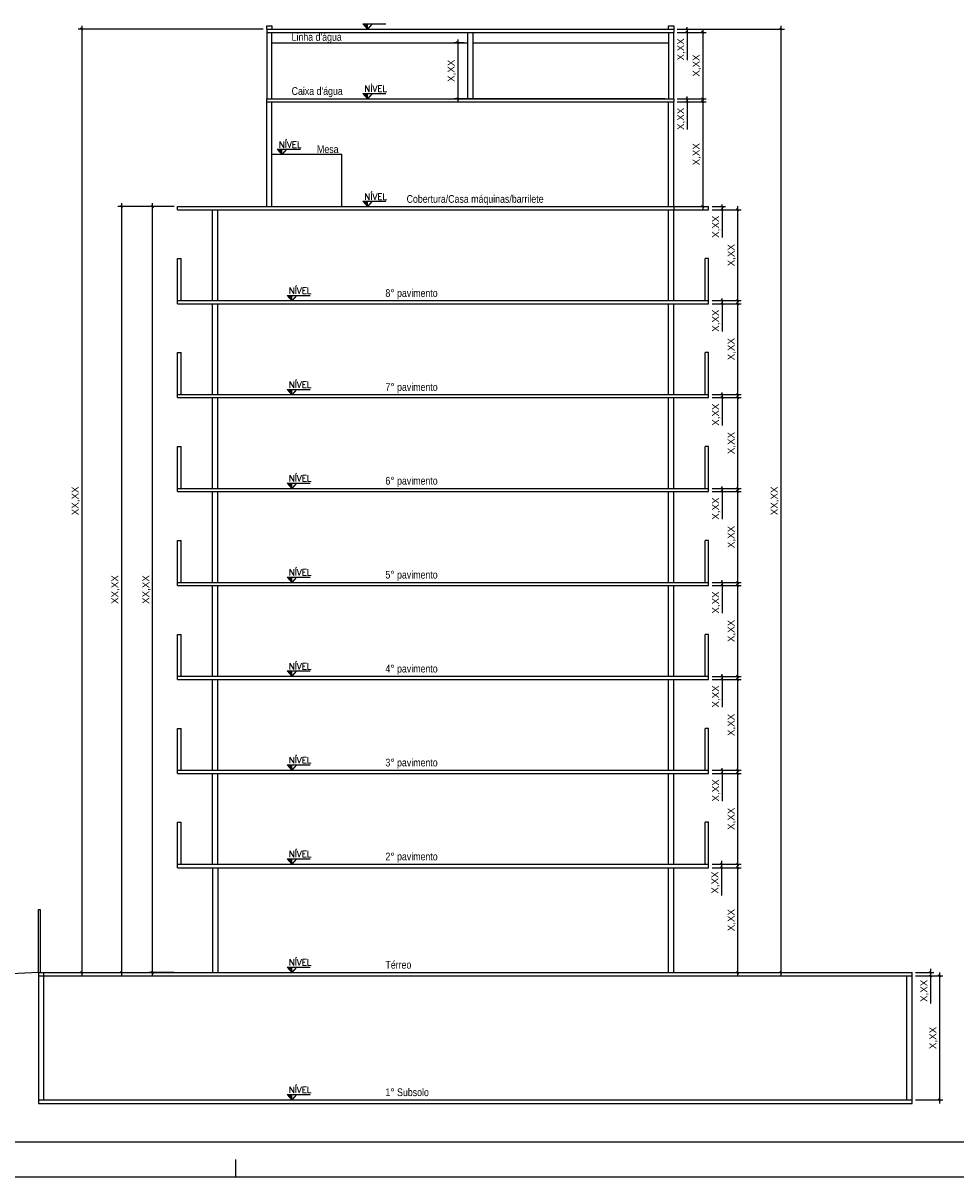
# Model space of a CAD drawing. Header units: millimetres. Extents: x -111 to 66, y -121 to 191.
# Tile 30 of 43: x 5 to 31, y 3 to 36. Entities that reach past the tile are written whole.
import ezdxf

# ---------------------------------------------------------------- set-up
doc = ezdxf.new("R2010")
doc.units = ezdxf.units.MM
for name, color, linetype in [('2', 2, 'Continuous'), ('_CONSTR_PRINC', 5, 'Continuous'), ('_COTAS_EXT', 1, 'Continuous'), ('Texto', 1, 'Continuous')]:
    doc.layers.add(name, color=color, linetype=linetype)
doc.styles.add('Arial', font='arial.ttf')
doc.styles.get("Standard").update_dxf_attribs({"font": 'txt.shx'})
doc.styles.add('Technic', font='techl___.ttf')
doc.dimstyles.new('_LINHA CHAMADA', dxfattribs={"dimtxt": 0.2, "dimasz": 0.06, "dimexe": 0.1, "dimexo": 0.1, "dimgap": 0.05, "dimtad": 1, "dimzin": 1, "dimtxsty": 'Arial', "dimblk": 'OBLIQUE', "dimcen": 2.5, "dimdle": 0.1, "dimclrd": 256, "dimclre": 256, "dimclrt": 2, "dimadec": 0, "dimazin": 0, "dimtfac": 1, "dimtmove": 0, "dimatfit": 3, "dimfxl": 1, "dimarcsym": 0})

# ---------------------------------------------------------------- blocks, each defined once
blk = doc.blocks.new('nivel')
for p, q in [((-0.133, 0.153), (0.526, 0.153)), ((-0.133, 0.153), (0, 0)), ((-0.131, 0.152), (-0.129, 0.153)), ((-0.123, 0.143), (-0.112, 0.153)), ((-0.115, 0.133), (-0.095, 0.153)), ((-0.107, 0.124), (-0.078, 0.153)), ((-0.1, 0.115), (-0.061, 0.153)), ((-0.092, 0.106), (-0.044, 0.153)), ((-0.084, 0.097), (-0.027, 0.153)), ((-0.076, 0.088), (-0.01, 0.153)), ((-0.068, 0.079), (0, 0.147)), ((-0.06, 0.07), (0, 0.13)), ((-0.052, 0.061), (0, 0.113)), ((-0.044, 0.051), (0, 0.096)), ((-0.037, 0.042), (0, 0.079)), ((-0.029, 0.033), (0, 0.062)), ((-0.021, 0.024), (0, 0.045)), ((-0.013, 0.015), (0, 0.028)), ((-0.005, 0.006), (0, 0.011)), ((0.133, 0.153), (0, 0)), ((0, 0), (0, 0.153))]:
    blk.add_line(p, q)
blk = doc.blocks.new('_OBLIQUE')
at = {"color": 0, "linetype": 'ByBlock'}
blk.add_line((-0.5, -0.5), (0.5, 0.5), dxfattribs=at)
blk = doc.blocks.new('*D139')
at = {"layer": '_COTAS_EXT', "lineweight": -2}
for p, q in [((30.611, 8.629), (30.611, 8.429)), ((30.184, 8.529), (30.711, 8.529)), ((30.184, 8.429), (30.711, 8.429)), ((30.611, 8.429), (30.611, 7.636))]:
    blk.add_line(p, q, dxfattribs=at)
at = {"layer": 'Defpoints', "color": 0}
for p in [(30.084, 8.529), (30.084, 8.429), (30.611, 8.429)]:
    blk.add_point(p, dxfattribs=at)
at = {"layer": '_COTAS_EXT', "lineweight": -2, "xscale": 0.06, "yscale": 0.06, "zscale": 0.06}
for p, rotation in [((30.611, 8.529), 90), ((30.611, 8.429), 270)]:
    blk.add_blockref('_OBLIQUE', p, dxfattribs=dict(at, rotation=rotation))
at = {"layer": '_COTAS_EXT', "color": 2, "insert": (30.441, 8.003), "char_height": 0.2, "attachment_point": 5, "rotation": 90, "style": 'Arial'}
blk.add_mtext('X,XX', dxfattribs=at)
blk = doc.blocks.new('*D140')
at = {"layer": '_COTAS_EXT', "lineweight": -2}
for p, q in [((30.184, 8.429), (30.965, 8.429)), ((30.865, 8.529), (30.865, 4.779)), ((30.184, 4.879), (30.965, 4.879))]:
    blk.add_line(p, q, dxfattribs=at)
at = {"layer": 'Defpoints', "color": 0}
for p in [(30.084, 8.429), (30.084, 4.879), (30.865, 4.879)]:
    blk.add_point(p, dxfattribs=at)
at = {"layer": '_COTAS_EXT', "lineweight": -2, "xscale": 0.06, "yscale": 0.06, "zscale": 0.06}
for p, rotation in [((30.865, 8.429), 90), ((30.865, 4.879), 270)]:
    blk.add_blockref('_OBLIQUE', p, dxfattribs=dict(at, rotation=rotation))
at = {"layer": '_COTAS_EXT', "color": 2, "insert": (30.695, 6.654), "char_height": 0.2, "attachment_point": 5, "rotation": 90, "style": 'Arial'}
blk.add_mtext('X,XX', dxfattribs=at)
blk = doc.blocks.new('*D141')
at = {"layer": '_COTAS_EXT', "lineweight": -2}
for p, q in [((25.09, 11.629), (25.09, 8.429)), ((24.36, 11.529), (25.19, 11.529)), ((24.36, 8.529), (25.19, 8.529))]:
    blk.add_line(p, q, dxfattribs=at)
at = {"layer": 'Defpoints', "color": 0}
for p in [(24.26, 11.529), (24.26, 8.529), (25.09, 8.529)]:
    blk.add_point(p, dxfattribs=at)
at = {"layer": '_COTAS_EXT', "lineweight": -2, "xscale": 0.06, "yscale": 0.06, "zscale": 0.06}
for p, rotation in [((25.09, 11.529), 90), ((25.09, 8.529), 270)]:
    blk.add_blockref('_OBLIQUE', p, dxfattribs=dict(at, rotation=rotation))
at = {"layer": '_COTAS_EXT', "color": 2, "insert": (24.92, 10.029), "char_height": 0.2, "attachment_point": 5, "rotation": 90, "style": 'Arial'}
blk.add_mtext('X,XX', dxfattribs=at)
blk = doc.blocks.new('*D142')
at = {"layer": '_COTAS_EXT', "lineweight": -2}
for p, q in [((24.36, 11.629), (24.729, 11.629)), ((24.629, 11.729), (24.629, 11.529)), ((24.36, 11.529), (24.729, 11.529)), ((24.629, 11.529), (24.629, 10.736))]:
    blk.add_line(p, q, dxfattribs=at)
at = {"layer": 'Defpoints', "color": 0}
for p in [(24.26, 11.629), (24.26, 11.529), (24.629, 11.529)]:
    blk.add_point(p, dxfattribs=at)
at = {"layer": '_COTAS_EXT', "lineweight": -2, "xscale": 0.06, "yscale": 0.06, "zscale": 0.06}
for p, rotation in [((24.629, 11.629), 90), ((24.629, 11.529), 270)]:
    blk.add_blockref('_OBLIQUE', p, dxfattribs=dict(at, rotation=rotation))
at = {"layer": '_COTAS_EXT', "color": 2, "insert": (24.459, 11.103), "char_height": 0.2, "attachment_point": 5, "rotation": 90, "style": 'Arial'}
blk.add_mtext('X,XX', dxfattribs=at)
blk = doc.blocks.new('*D143')
at = {"layer": '_COTAS_EXT', "lineweight": -2}
for p, q in [((24.36, 14.229), (25.19, 14.229)), ((25.09, 14.329), (25.09, 11.529)), ((24.36, 11.629), (25.19, 11.629))]:
    blk.add_line(p, q, dxfattribs=at)
at = {"layer": 'Defpoints', "color": 0}
for p in [(24.26, 14.229), (24.26, 11.629), (25.09, 11.629)]:
    blk.add_point(p, dxfattribs=at)
at = {"layer": '_COTAS_EXT', "lineweight": -2, "xscale": 0.06, "yscale": 0.06, "zscale": 0.06}
for p, rotation in [((25.09, 14.229), 90), ((25.09, 11.629), 270)]:
    blk.add_blockref('_OBLIQUE', p, dxfattribs=dict(at, rotation=rotation))
at = {"layer": '_COTAS_EXT', "color": 2, "insert": (24.92, 12.929), "char_height": 0.2, "attachment_point": 5, "rotation": 90, "style": 'Arial'}
blk.add_mtext('X,XX', dxfattribs=at)
blk = doc.blocks.new('*D144')
at = {"layer": '_COTAS_EXT', "lineweight": -2}
for p, q in [((24.36, 14.319), (24.747, 14.319)), ((24.36, 14.229), (24.747, 14.229)), ((24.647, 14.319), (24.647, 14.379)), ((24.647, 14.319), (24.647, 14.229)), ((24.647, 14.229), (24.647, 13.436))]:
    blk.add_line(p, q, dxfattribs=at)
at = {"layer": 'Defpoints', "color": 0}
for p in [(24.26, 14.319), (24.26, 14.229), (24.647, 14.229)]:
    blk.add_point(p, dxfattribs=at)
at = {"layer": '_COTAS_EXT', "lineweight": -2, "xscale": 0.06, "yscale": 0.06, "zscale": 0.06}
for p, rotation in [((24.647, 14.319), 270), ((24.647, 14.229), 90)]:
    blk.add_blockref('_OBLIQUE', p, dxfattribs=dict(at, rotation=rotation))
at = {"layer": '_COTAS_EXT', "color": 2, "insert": (24.478, 13.743), "char_height": 0.2, "attachment_point": 5, "rotation": 90, "style": 'Arial'}
blk.add_mtext('X,XX', dxfattribs=at)
blk = doc.blocks.new('*D145')
at = {"layer": '_COTAS_EXT', "lineweight": -2}
for p, q in [((23.36, 33.459), (24.19, 33.459)), ((24.09, 33.559), (24.09, 30.359)), ((23.36, 30.459), (24.19, 30.459))]:
    blk.add_line(p, q, dxfattribs=at)
at = {"layer": 'Defpoints', "color": 0}
for p in [(23.26, 33.459), (23.26, 30.459), (24.09, 30.459)]:
    blk.add_point(p, dxfattribs=at)
at = {"layer": '_COTAS_EXT', "lineweight": -2, "xscale": 0.06, "yscale": 0.06, "zscale": 0.06}
for p, rotation in [((24.09, 33.459), 89.99999999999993), ((24.09, 30.459), 269.9999999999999)]:
    blk.add_blockref('_OBLIQUE', p, dxfattribs=dict(at, rotation=rotation))
at = {"layer": '_COTAS_EXT', "color": 2, "insert": (23.921, 31.959), "char_height": 0.2, "attachment_point": 5, "rotation": 90, "style": 'Arial'}
blk.add_mtext('X,XX', dxfattribs=at)
blk = doc.blocks.new('*D146')
at = {"layer": '_COTAS_EXT', "lineweight": -2}
for p, q in [((23.36, 33.549), (23.747, 33.549)), ((23.36, 33.459), (23.747, 33.459)), ((23.647, 33.549), (23.647, 33.609)), ((23.647, 33.549), (23.647, 33.459)), ((23.647, 33.459), (23.647, 32.666))]:
    blk.add_line(p, q, dxfattribs=at)
at = {"layer": 'Defpoints', "color": 0}
for p in [(23.26, 33.549), (23.26, 33.459), (23.647, 33.459)]:
    blk.add_point(p, dxfattribs=at)
at = {"layer": '_COTAS_EXT', "lineweight": -2, "xscale": 0.06, "yscale": 0.06, "zscale": 0.06}
for p, rotation in [((23.647, 33.549), 270), ((23.647, 33.459), 90)]:
    blk.add_blockref('_OBLIQUE', p, dxfattribs=dict(at, rotation=rotation))
at = {"layer": '_COTAS_EXT', "color": 2, "insert": (23.478, 32.973), "char_height": 0.2, "attachment_point": 5, "rotation": 90, "style": 'Arial'}
blk.add_mtext('X,XX', dxfattribs=at)
blk = doc.blocks.new('*D147')
at = {"layer": '_COTAS_EXT', "lineweight": -2}
for p, q in [((23.36, 35.449), (24.19, 35.449)), ((24.09, 35.549), (24.09, 33.449)), ((23.36, 33.549), (24.19, 33.549))]:
    blk.add_line(p, q, dxfattribs=at)
at = {"layer": 'Defpoints', "color": 0}
for p in [(23.26, 35.449), (23.26, 33.549), (24.09, 33.549)]:
    blk.add_point(p, dxfattribs=at)
at = {"layer": '_COTAS_EXT', "lineweight": -2, "xscale": 0.06, "yscale": 0.06, "zscale": 0.06}
for p, rotation in [((24.09, 35.449), 90), ((24.09, 33.549), 270)]:
    blk.add_blockref('_OBLIQUE', p, dxfattribs=dict(at, rotation=rotation))
at = {"layer": '_COTAS_EXT', "color": 2, "insert": (23.921, 34.499), "char_height": 0.2, "attachment_point": 5, "rotation": 90, "style": 'Arial'}
blk.add_mtext('X,XX', dxfattribs=at)
blk = doc.blocks.new('*D148')
at = {"layer": '_COTAS_EXT', "lineweight": -2}
for p, q in [((23.36, 35.539), (23.747, 35.539)), ((23.36, 35.449), (23.747, 35.449)), ((23.647, 35.539), (23.647, 35.599)), ((23.647, 35.539), (23.647, 35.449)), ((23.647, 35.449), (23.647, 34.656))]:
    blk.add_line(p, q, dxfattribs=at)
at = {"layer": 'Defpoints', "color": 0}
for p in [(23.26, 35.539), (23.26, 35.449), (23.647, 35.449)]:
    blk.add_point(p, dxfattribs=at)
at = {"layer": '_COTAS_EXT', "lineweight": -2, "xscale": 0.06, "yscale": 0.06, "zscale": 0.06}
for p, rotation in [((23.647, 35.539), 270), ((23.647, 35.449), 90)]:
    blk.add_blockref('_OBLIQUE', p, dxfattribs=dict(at, rotation=rotation))
at = {"layer": '_COTAS_EXT', "color": 2, "insert": (23.478, 34.963), "char_height": 0.2, "attachment_point": 5, "rotation": 90, "style": 'Arial'}
blk.add_mtext('X,XX', dxfattribs=at)
blk = doc.blocks.new('*D149')
at = {"layer": '_COTAS_EXT', "lineweight": -2}
for p, q in [((17.26, 35.149), (16.976, 35.149)), ((17.076, 35.249), (17.076, 33.449)), ((23.01, 33.549), (16.976, 33.549))]:
    blk.add_line(p, q, dxfattribs=at)
at = {"layer": 'Defpoints', "color": 0}
for p in [(17.36, 35.149), (17.076, 33.549), (23.11, 33.549)]:
    blk.add_point(p, dxfattribs=at)
at = {"layer": '_COTAS_EXT', "lineweight": -2, "xscale": 0.06, "yscale": 0.06, "zscale": 0.06}
for p, rotation in [((17.076, 35.149), 90), ((17.076, 33.549), 270)]:
    blk.add_blockref('_OBLIQUE', p, dxfattribs=dict(at, rotation=rotation))
at = {"layer": '_COTAS_EXT', "color": 2, "insert": (16.906, 34.349), "char_height": 0.2, "attachment_point": 5, "rotation": 90, "style": 'Arial'}
blk.add_mtext('X,XX', dxfattribs=at)
blk = doc.blocks.new('*D150')
at = {"layer": '_COTAS_EXT', "lineweight": -2}
for p, q in [((23.36, 35.539), (26.428, 35.539)), ((26.328, 35.639), (26.328, 8.429)), ((23.36, 8.529), (26.428, 8.529))]:
    blk.add_line(p, q, dxfattribs=at)
at = {"layer": 'Defpoints', "color": 0}
for p in [(23.26, 35.539), (23.26, 8.529), (26.328, 8.529)]:
    blk.add_point(p, dxfattribs=at)
at = {"layer": '_COTAS_EXT', "lineweight": -2, "xscale": 0.06, "yscale": 0.06, "zscale": 0.06}
for p, rotation in [((26.328, 35.539), 90), ((26.328, 8.529), 270)]:
    blk.add_blockref('_OBLIQUE', p, dxfattribs=dict(at, rotation=rotation))
at = {"layer": '_COTAS_EXT', "color": 2, "insert": (26.158, 22.034), "char_height": 0.2, "attachment_point": 5, "rotation": 90, "style": 'Arial'}
blk.add_mtext('XX,XX', dxfattribs=at)
blk = doc.blocks.new('*D176')
at = {"layer": '_COTAS_EXT', "lineweight": -2}
for p, q in [((11.51, 35.539), (6.213, 35.539)), ((6.313, 35.639), (6.313, 8.429)), ((6.213, 8.529), (6.213, 8.529))]:
    blk.add_line(p, q, dxfattribs=at)
at = {"layer": 'Defpoints', "color": 0}
for p in [(11.61, 35.539), (6.313, 8.529), (6.313, 8.529)]:
    blk.add_point(p, dxfattribs=at)
at = {"layer": '_COTAS_EXT', "lineweight": -2, "xscale": 0.06, "yscale": 0.06, "zscale": 0.06}
for p, rotation in [((6.313, 35.539), 90), ((6.313, 8.529), 270)]:
    blk.add_blockref('_OBLIQUE', p, dxfattribs=dict(at, rotation=rotation))
at = {"layer": '_COTAS_EXT', "color": 2, "insert": (6.143, 22.034), "char_height": 0.2, "attachment_point": 5, "rotation": 90, "style": 'Arial'}
blk.add_mtext('XX,XX', dxfattribs=at)
blk = doc.blocks.new('*D177')
at = {"layer": '_COTAS_EXT', "lineweight": -2}
for p, q in [((8.96, 30.459), (7.35, 30.459)), ((7.45, 30.559), (7.45, 8.429)), ((7.35, 8.529), (7.35, 8.529))]:
    blk.add_line(p, q, dxfattribs=at)
at = {"layer": 'Defpoints', "color": 0}
for p in [(9.06, 30.459), (7.45, 8.529), (7.45, 8.529)]:
    blk.add_point(p, dxfattribs=at)
at = {"layer": '_COTAS_EXT', "lineweight": -2, "xscale": 0.06, "yscale": 0.06, "zscale": 0.06}
for p, rotation in [((7.45, 30.459), 90), ((7.45, 8.529), 270)]:
    blk.add_blockref('_OBLIQUE', p, dxfattribs=dict(at, rotation=rotation))
at = {"layer": '_COTAS_EXT', "color": 2, "insert": (7.281, 19.494), "char_height": 0.2, "attachment_point": 5, "rotation": 90, "style": 'Arial'}
blk.add_mtext('XX,XX', dxfattribs=at)
blk = doc.blocks.new('*D178')
at = {"layer": '_COTAS_EXT', "lineweight": -2}
for p, q in [((8.96, 30.459), (8.235, 30.459)), ((8.335, 30.559), (8.335, 8.429)), ((8.96, 8.529), (8.235, 8.529))]:
    blk.add_line(p, q, dxfattribs=at)
at = {"layer": 'Defpoints', "color": 0}
for p in [(9.06, 30.459), (8.335, 8.529), (9.06, 8.529)]:
    blk.add_point(p, dxfattribs=at)
at = {"layer": '_COTAS_EXT', "lineweight": -2, "xscale": 0.06, "yscale": 0.06, "zscale": 0.06}
for p, rotation in [((8.335, 30.459), 90), ((8.335, 8.529), 270)]:
    blk.add_blockref('_OBLIQUE', p, dxfattribs=dict(at, rotation=rotation))
at = {"layer": '_COTAS_EXT', "color": 2, "insert": (8.165, 19.494), "char_height": 0.2, "attachment_point": 5, "rotation": 90, "style": 'Arial'}
blk.add_mtext('XX,XX', dxfattribs=at)
blk = doc.blocks.new('*D228')
at = {"layer": '_COTAS_EXT', "lineweight": -2}
for p, q in [((24.36, 16.919), (25.19, 16.919)), ((25.09, 17.019), (25.09, 14.219)), ((24.36, 14.319), (25.19, 14.319))]:
    blk.add_line(p, q, dxfattribs=at)
at = {"layer": 'Defpoints', "color": 0}
for p in [(24.26, 16.919), (24.26, 14.319), (25.09, 14.319)]:
    blk.add_point(p, dxfattribs=at)
at = {"layer": '_COTAS_EXT', "lineweight": -2, "xscale": 0.06, "yscale": 0.06, "zscale": 0.06}
for p, rotation in [((25.09, 16.919), 90), ((25.09, 14.319), 270)]:
    blk.add_blockref('_OBLIQUE', p, dxfattribs=dict(at, rotation=rotation))
at = {"layer": '_COTAS_EXT', "color": 2, "insert": (24.92, 15.619), "char_height": 0.2, "attachment_point": 5, "rotation": 90, "style": 'Arial'}
blk.add_mtext('X,XX', dxfattribs=at)
blk = doc.blocks.new('*D229')
at = {"layer": '_COTAS_EXT', "lineweight": -2}
for p, q in [((24.36, 17.009), (24.747, 17.009)), ((24.36, 16.919), (24.747, 16.919)), ((24.647, 17.009), (24.647, 17.069)), ((24.647, 17.009), (24.647, 16.919)), ((24.647, 16.919), (24.647, 16.126))]:
    blk.add_line(p, q, dxfattribs=at)
at = {"layer": 'Defpoints', "color": 0}
for p in [(24.26, 17.009), (24.26, 16.919), (24.647, 16.919)]:
    blk.add_point(p, dxfattribs=at)
at = {"layer": '_COTAS_EXT', "lineweight": -2, "xscale": 0.06, "yscale": 0.06, "zscale": 0.06}
for p, rotation in [((24.647, 17.009), 270), ((24.647, 16.919), 90)]:
    blk.add_blockref('_OBLIQUE', p, dxfattribs=dict(at, rotation=rotation))
at = {"layer": '_COTAS_EXT', "color": 2, "insert": (24.478, 16.433), "char_height": 0.2, "attachment_point": 5, "rotation": 90, "style": 'Arial'}
blk.add_mtext('X,XX', dxfattribs=at)
blk = doc.blocks.new('*D230')
at = {"layer": '_COTAS_EXT', "lineweight": -2}
for p, q in [((24.36, 19.609), (25.19, 19.609)), ((25.09, 19.709), (25.09, 16.909)), ((24.36, 17.009), (25.19, 17.009))]:
    blk.add_line(p, q, dxfattribs=at)
at = {"layer": 'Defpoints', "color": 0}
for p in [(24.26, 19.609), (24.26, 17.009), (25.09, 17.009)]:
    blk.add_point(p, dxfattribs=at)
at = {"layer": '_COTAS_EXT', "lineweight": -2, "xscale": 0.06, "yscale": 0.06, "zscale": 0.06}
for p, rotation in [((25.09, 19.609), 90), ((25.09, 17.009), 270)]:
    blk.add_blockref('_OBLIQUE', p, dxfattribs=dict(at, rotation=rotation))
at = {"layer": '_COTAS_EXT', "color": 2, "insert": (24.92, 18.309), "char_height": 0.2, "attachment_point": 5, "rotation": 90, "style": 'Arial'}
blk.add_mtext('X,XX', dxfattribs=at)
blk = doc.blocks.new('*D231')
at = {"layer": '_COTAS_EXT', "lineweight": -2}
for p, q in [((24.36, 19.699), (24.747, 19.699)), ((24.36, 19.609), (24.747, 19.609)), ((24.647, 19.699), (24.647, 19.759)), ((24.647, 19.699), (24.647, 19.609)), ((24.647, 19.609), (24.647, 18.816))]:
    blk.add_line(p, q, dxfattribs=at)
at = {"layer": 'Defpoints', "color": 0}
for p in [(24.26, 19.699), (24.26, 19.609), (24.647, 19.609)]:
    blk.add_point(p, dxfattribs=at)
at = {"layer": '_COTAS_EXT', "lineweight": -2, "xscale": 0.06, "yscale": 0.06, "zscale": 0.06}
for p, rotation in [((24.647, 19.699), 270), ((24.647, 19.609), 90)]:
    blk.add_blockref('_OBLIQUE', p, dxfattribs=dict(at, rotation=rotation))
at = {"layer": '_COTAS_EXT', "color": 2, "insert": (24.478, 19.123), "char_height": 0.2, "attachment_point": 5, "rotation": 90, "style": 'Arial'}
blk.add_mtext('X,XX', dxfattribs=at)
blk = doc.blocks.new('*D232')
at = {"layer": '_COTAS_EXT', "lineweight": -2}
for p, q in [((24.36, 22.299), (25.19, 22.299)), ((25.09, 22.399), (25.09, 19.599)), ((24.36, 19.699), (25.19, 19.699))]:
    blk.add_line(p, q, dxfattribs=at)
at = {"layer": 'Defpoints', "color": 0}
for p in [(24.26, 22.299), (24.26, 19.699), (25.09, 19.699)]:
    blk.add_point(p, dxfattribs=at)
at = {"layer": '_COTAS_EXT', "lineweight": -2, "xscale": 0.06, "yscale": 0.06, "zscale": 0.06}
for p, rotation in [((25.09, 22.299), 90), ((25.09, 19.699), 270)]:
    blk.add_blockref('_OBLIQUE', p, dxfattribs=dict(at, rotation=rotation))
at = {"layer": '_COTAS_EXT', "color": 2, "insert": (24.92, 20.999), "char_height": 0.2, "attachment_point": 5, "rotation": 90, "style": 'Arial'}
blk.add_mtext('X,XX', dxfattribs=at)
blk = doc.blocks.new('*D233')
at = {"layer": '_COTAS_EXT', "lineweight": -2}
for p, q in [((24.36, 22.389), (24.747, 22.389)), ((24.36, 22.299), (24.747, 22.299)), ((24.647, 22.389), (24.647, 22.449)), ((24.647, 22.389), (24.647, 22.299)), ((24.647, 22.299), (24.647, 21.506))]:
    blk.add_line(p, q, dxfattribs=at)
at = {"layer": 'Defpoints', "color": 0}
for p in [(24.26, 22.389), (24.26, 22.299), (24.647, 22.299)]:
    blk.add_point(p, dxfattribs=at)
at = {"layer": '_COTAS_EXT', "lineweight": -2, "xscale": 0.06, "yscale": 0.06, "zscale": 0.06}
for p, rotation in [((24.647, 22.389), 270), ((24.647, 22.299), 90)]:
    blk.add_blockref('_OBLIQUE', p, dxfattribs=dict(at, rotation=rotation))
at = {"layer": '_COTAS_EXT', "color": 2, "insert": (24.478, 21.813), "char_height": 0.2, "attachment_point": 5, "rotation": 90, "style": 'Arial'}
blk.add_mtext('X,XX', dxfattribs=at)
blk = doc.blocks.new('*D234')
at = {"layer": '_COTAS_EXT', "lineweight": -2}
for p, q in [((24.36, 24.989), (25.19, 24.989)), ((25.09, 25.089), (25.09, 22.289)), ((24.36, 22.389), (25.19, 22.389))]:
    blk.add_line(p, q, dxfattribs=at)
at = {"layer": 'Defpoints', "color": 0}
for p in [(24.26, 24.989), (24.26, 22.389), (25.09, 22.389)]:
    blk.add_point(p, dxfattribs=at)
at = {"layer": '_COTAS_EXT', "lineweight": -2, "xscale": 0.06, "yscale": 0.06, "zscale": 0.06}
for p, rotation in [((25.09, 24.989), 90), ((25.09, 22.389), 270)]:
    blk.add_blockref('_OBLIQUE', p, dxfattribs=dict(at, rotation=rotation))
at = {"layer": '_COTAS_EXT', "color": 2, "insert": (24.92, 23.689), "char_height": 0.2, "attachment_point": 5, "rotation": 90, "style": 'Arial'}
blk.add_mtext('X,XX', dxfattribs=at)
blk = doc.blocks.new('*D235')
at = {"layer": '_COTAS_EXT', "lineweight": -2}
for p, q in [((24.647, 25.079), (24.647, 25.139)), ((24.36, 25.079), (24.747, 25.079)), ((24.36, 24.989), (24.747, 24.989)), ((24.647, 25.079), (24.647, 24.989)), ((24.647, 24.989), (24.647, 24.196))]:
    blk.add_line(p, q, dxfattribs=at)
at = {"layer": 'Defpoints', "color": 0}
for p in [(24.26, 25.079), (24.26, 24.989), (24.647, 24.989)]:
    blk.add_point(p, dxfattribs=at)
at = {"layer": '_COTAS_EXT', "lineweight": -2, "xscale": 0.06, "yscale": 0.06, "zscale": 0.06}
for p, rotation in [((24.647, 25.079), 270), ((24.647, 24.989), 90)]:
    blk.add_blockref('_OBLIQUE', p, dxfattribs=dict(at, rotation=rotation))
at = {"layer": '_COTAS_EXT', "color": 2, "insert": (24.478, 24.503), "char_height": 0.2, "attachment_point": 5, "rotation": 90, "style": 'Arial'}
blk.add_mtext('X,XX', dxfattribs=at)
blk = doc.blocks.new('*D236')
at = {"layer": '_COTAS_EXT', "lineweight": -2}
for p, q in [((25.09, 27.779), (25.09, 24.979)), ((24.36, 27.679), (25.19, 27.679)), ((24.36, 25.079), (25.19, 25.079))]:
    blk.add_line(p, q, dxfattribs=at)
at = {"layer": 'Defpoints', "color": 0}
for p in [(24.26, 27.679), (24.26, 25.079), (25.09, 25.079)]:
    blk.add_point(p, dxfattribs=at)
at = {"layer": '_COTAS_EXT', "lineweight": -2, "xscale": 0.06, "yscale": 0.06, "zscale": 0.06}
for p, rotation in [((25.09, 27.679), 90), ((25.09, 25.079), 270)]:
    blk.add_blockref('_OBLIQUE', p, dxfattribs=dict(at, rotation=rotation))
at = {"layer": '_COTAS_EXT', "color": 2, "insert": (24.92, 26.379), "char_height": 0.2, "attachment_point": 5, "rotation": 90, "style": 'Arial'}
blk.add_mtext('X,XX', dxfattribs=at)
blk = doc.blocks.new('*D237')
at = {"layer": '_COTAS_EXT', "lineweight": -2}
for p, q in [((24.36, 27.769), (24.747, 27.769)), ((24.647, 27.769), (24.647, 27.829)), ((24.647, 27.769), (24.647, 27.679)), ((24.36, 27.679), (24.747, 27.679)), ((24.647, 27.679), (24.647, 26.886))]:
    blk.add_line(p, q, dxfattribs=at)
at = {"layer": 'Defpoints', "color": 0}
for p in [(24.26, 27.769), (24.26, 27.679), (24.647, 27.679)]:
    blk.add_point(p, dxfattribs=at)
at = {"layer": '_COTAS_EXT', "lineweight": -2, "xscale": 0.06, "yscale": 0.06, "zscale": 0.06}
for p, rotation in [((24.647, 27.769), 270), ((24.647, 27.679), 90)]:
    blk.add_blockref('_OBLIQUE', p, dxfattribs=dict(at, rotation=rotation))
at = {"layer": '_COTAS_EXT', "color": 2, "insert": (24.478, 27.193), "char_height": 0.2, "attachment_point": 5, "rotation": 90, "style": 'Arial'}
blk.add_mtext('X,XX', dxfattribs=at)
blk = doc.blocks.new('*D238')
at = {"layer": '_COTAS_EXT', "lineweight": -2}
for p, q in [((25.09, 30.469), (25.09, 27.669)), ((24.36, 30.369), (25.19, 30.369)), ((24.36, 27.769), (25.19, 27.769))]:
    blk.add_line(p, q, dxfattribs=at)
at = {"layer": 'Defpoints', "color": 0}
for p in [(24.26, 30.369), (24.26, 27.769), (25.09, 27.769)]:
    blk.add_point(p, dxfattribs=at)
at = {"layer": '_COTAS_EXT', "lineweight": -2, "xscale": 0.06, "yscale": 0.06, "zscale": 0.06}
for p, rotation in [((25.09, 30.369), 90), ((25.09, 27.769), 270)]:
    blk.add_blockref('_OBLIQUE', p, dxfattribs=dict(at, rotation=rotation))
at = {"layer": '_COTAS_EXT', "color": 2, "insert": (24.92, 29.069), "char_height": 0.2, "attachment_point": 5, "rotation": 90, "style": 'Arial'}
blk.add_mtext('X,XX', dxfattribs=at)
blk = doc.blocks.new('*D239')
at = {"layer": '_COTAS_EXT', "lineweight": -2}
for p, q in [((24.36, 30.459), (24.747, 30.459)), ((24.647, 30.459), (24.647, 30.519)), ((24.647, 30.459), (24.647, 30.369)), ((24.36, 30.369), (24.747, 30.369)), ((24.647, 30.369), (24.647, 29.576))]:
    blk.add_line(p, q, dxfattribs=at)
at = {"layer": 'Defpoints', "color": 0}
for p in [(24.26, 30.459), (24.26, 30.369), (24.647, 30.369)]:
    blk.add_point(p, dxfattribs=at)
at = {"layer": '_COTAS_EXT', "lineweight": -2, "xscale": 0.06, "yscale": 0.06, "zscale": 0.06}
for p, rotation in [((24.647, 30.459), 270), ((24.647, 30.369), 90)]:
    blk.add_blockref('_OBLIQUE', p, dxfattribs=dict(at, rotation=rotation))
at = {"layer": '_COTAS_EXT', "color": 2, "insert": (24.478, 29.883), "char_height": 0.2, "attachment_point": 5, "rotation": 90, "style": 'Arial'}
blk.add_mtext('X,XX', dxfattribs=at)

msp = doc.modelspace()

# ---------------------------------------------------------------- linework, layer by layer
at = {"color": 1}
msp.add_lwpolyline([(52.7129, 2.6747), (52.7129, 86.7747), (-66.1871, 86.7747), (-66.1871, 2.6747)], close=True, dxfattribs=at)
at = {"color": 5}
msp.add_lwpolyline([(-63.6871, 85.7747), (51.7129, 85.7747), (51.7129, 3.6747), (-63.6871, 3.6747)], close=True, dxfattribs=at)
at = {"layer": '2'}
msp.add_line((10.7129, 3.1747), (10.7129, 2.6747), dxfattribs=at)
at = {"layer": '_CONSTR_PRINC'}
for p, q in [((11.6101, 35.5492), (11.6101, 35.4492)), ((11.6101, 35.5392), (23.2601, 35.5392)), ((11.6101, 35.4492), (23.2601, 35.4492)), ((11.6101, 35.4492), (11.6101, 33.5492)), ((11.7601, 33.5492), (11.7601, 35.4492)), ((17.3601, 35.4492), (17.3601, 33.5492)), ((17.5101, 35.4492), (17.5101, 33.5492)), ((23.1101, 35.4492), (23.1101, 33.5492)), ((23.2601, 35.5492), (23.2601, 35.4492)), ((23.2601, 33.5492), (23.2601, 35.4492)), ((11.6101, 33.5492), (23.2601, 33.5492)), ((11.6101, 33.4592), (11.6101, 33.5492)), ((11.6101, 33.4592), (23.2601, 33.4592)), ((11.6101, 30.4592), (11.6101, 33.4592)), ((11.7601, 30.4592), (11.7601, 33.4592)), ((23.1101, 30.4592), (23.1101, 33.4592)), ((23.2601, 33.5492), (23.2601, 33.4592)), ((23.2601, 30.4592), (23.2601, 33.4592)), ((11.7601, 31.9592), (13.7601, 31.9592)), ((13.7601, 30.4592), (13.7601, 31.9592)), ((9.0601, 30.4592), (24.2601, 30.4592)), ((9.0601, 30.4592), (24.2601, 30.4592)), ((9.0601, 30.3692), (9.0601, 30.4592)), ((23.2601, 30.4592), (23.2601, 30.3692)), ((24.2601, 30.3692), (24.2601, 30.4592)), ((9.0601, 30.3692), (24.2601, 30.3692)), ((9.0601, 30.3692), (24.2601, 30.3692)), ((10.0601, 27.7692), (10.0601, 30.3692)), ((10.2101, 27.7692), (10.2101, 30.3692)), ((23.1101, 27.7692), (23.1101, 30.3692)), ((23.2601, 27.7592), (23.2601, 30.3692)), ((9.0601, 28.9692), (9.1601, 28.9692)), ((9.0601, 27.6792), (9.0601, 28.9692)), ((9.1601, 27.7692), (9.1601, 28.9692)), ((24.1601, 27.7692), (24.1601, 28.9692)), ((24.2601, 28.9692), (24.1601, 28.9692)), ((24.2601, 27.6792), (24.2601, 28.9692)), ((9.0601, 27.7692), (24.2601, 27.7692)), ((9.0601, 27.6792), (24.2601, 27.6792)), ((10.0601, 25.0792), (10.0601, 27.6792)), ((10.2101, 25.0792), (10.2101, 27.6792)), ((23.1101, 25.0792), (23.1101, 27.6792)), ((23.2601, 25.0692), (23.2601, 27.6792)), ((9.0601, 26.2792), (9.1601, 26.2792)), ((9.0601, 24.9892), (9.0601, 26.2792)), ((9.1601, 25.0792), (9.1601, 26.2792)), ((24.1601, 25.0792), (24.1601, 26.2792)), ((24.2601, 26.2792), (24.1601, 26.2792)), ((24.2601, 24.9892), (24.2601, 26.2792)), ((9.0601, 25.0792), (24.2601, 25.0792)), ((9.0601, 24.9892), (24.2601, 24.9892)), ((10.0601, 22.3892), (10.0601, 24.9892)), ((10.2101, 22.3892), (10.2101, 24.9892)), ((23.1101, 22.3892), (23.1101, 24.9892)), ((23.2601, 22.3792), (23.2601, 24.9892)), ((9.0601, 23.5892), (9.1601, 23.5892)), ((9.0601, 22.2992), (9.0601, 23.5892)), ((9.1601, 22.3892), (9.1601, 23.5892)), ((24.1601, 22.3892), (24.1601, 23.5892)), ((24.2601, 23.5892), (24.1601, 23.5892)), ((24.2601, 22.2992), (24.2601, 23.5892)), ((9.0601, 22.3892), (24.2601, 22.3892)), ((9.0601, 22.2992), (24.2601, 22.2992)), ((10.0601, 19.6992), (10.0601, 22.2992)), ((10.2101, 19.6992), (10.2101, 22.2992)), ((23.1101, 19.6992), (23.1101, 22.2992)), ((23.2601, 19.6892), (23.2601, 22.2992)), ((9.0601, 20.8992), (9.1601, 20.8992)), ((9.0601, 19.6092), (9.0601, 20.8992)), ((9.1601, 19.6992), (9.1601, 20.8992)), ((24.1601, 19.6992), (24.1601, 20.8992)), ((24.2601, 20.8992), (24.1601, 20.8992)), ((24.2601, 19.6092), (24.2601, 20.8992)), ((9.0601, 19.6992), (24.2601, 19.6992)), ((9.0601, 19.6092), (24.2601, 19.6092)), ((10.0601, 17.0092), (10.0601, 19.6092)), ((10.2101, 17.0092), (10.2101, 19.6092)), ((23.1101, 17.0092), (23.1101, 19.6092)), ((23.2601, 16.9992), (23.2601, 19.6092)), ((9.0601, 18.2092), (9.1601, 18.2092)), ((9.0601, 16.9192), (9.0601, 18.2092)), ((9.1601, 17.0092), (9.1601, 18.2092)), ((24.1601, 17.0092), (24.1601, 18.2092)), ((24.2601, 18.2092), (24.1601, 18.2092)), ((24.2601, 16.9192), (24.2601, 18.2092)), ((9.0601, 17.0092), (24.2601, 17.0092)), ((9.0601, 16.9192), (24.2601, 16.9192)), ((10.0601, 14.3192), (10.0601, 16.9192)), ((10.2101, 14.3192), (10.2101, 16.9192)), ((23.1101, 14.3192), (23.1101, 16.9192)), ((23.2601, 14.3192), (23.2601, 16.9192)), ((9.0601, 15.5192), (9.1601, 15.5192)), ((9.0601, 14.2292), (9.0601, 15.5192)), ((9.1601, 14.3192), (9.1601, 15.5192)), ((24.1601, 14.3192), (24.1601, 15.5192)), ((24.2601, 15.5192), (24.1601, 15.5192)), ((24.2601, 14.2292), (24.2601, 15.5192)), ((9.0601, 14.3192), (24.2601, 14.3192)), ((9.0601, 14.2292), (24.2601, 14.2292)), ((10.0601, 11.6292), (10.0601, 14.2292)), ((10.2101, 11.6292), (10.2101, 14.2292)), ((23.1101, 11.6292), (23.1101, 14.2292)), ((23.2601, 11.6292), (23.2601, 14.2292)), ((9.0601, 12.8292), (9.1601, 12.8292)), ((9.0601, 11.5292), (9.0601, 12.8292)), ((9.1601, 11.6292), (9.1601, 12.8292)), ((24.1601, 11.6292), (24.1601, 12.8292)), ((24.2601, 12.8292), (24.1601, 12.8292)), ((24.2601, 11.5292), (24.2601, 12.8292)), ((9.0601, 11.6292), (24.2601, 11.6292)), ((9.0601, 11.5292), (24.2601, 11.5292)), ((10.0601, 11.5292), (10.0601, 8.5292)), ((10.2101, 11.5292), (10.2101, 8.5292)), ((23.1101, 8.5292), (23.1101, 11.5292)), ((23.2601, 8.5292), (23.2601, 11.5292)), ((5.0723, 8.5292), (0.0844, 8.2792)), ((5.0723, 8.5292), (10.0601, 8.5292)), ((5.0723, 8.5292), (5.0723, 4.7792)), ((5.0723, 8.4292), (30.0843, 8.4292)), ((5.2223, 8.5292), (5.2223, 4.8792)), ((10.0601, 8.5292), (30.0843, 8.5292)), ((29.9343, 4.8792), (29.9343, 8.4292)), ((30.0843, 4.7792), (30.0843, 8.5292)), ((5.0723, 4.8792), (30.0843, 4.8792)), ((5.0723, 4.7792), (30.0843, 4.7792))]:
    msp.add_line(p, q, dxfattribs=at)
at = {"layer": '_CONSTR_PRINC', "color": 1}
for p, q in [((11.7601, 35.1492), (17.3601, 35.1492)), ((17.5101, 35.1492), (23.1101, 35.1492))]:
    msp.add_line(p, q, dxfattribs=at)
at = {"layer": '_CONSTR_PRINC', "color": 251}
for p, q in [((5.0723, 8.5292), (5.0723, 10.3292)), ((5.0723, 10.3292), (5.1223, 10.3292)), ((5.1223, 10.3292), (5.1223, 8.5304))]:
    msp.add_line(p, q, dxfattribs=at)
at = {"layer": '_CONSTR_PRINC'}
for points in [[(11.6101, 35.5392), (11.6101, 35.6392), (11.7601, 35.6392), (11.7601, 35.5392)], [(23.1101, 35.5392), (23.1101, 35.6392), (23.2601, 35.6392), (23.2601, 35.5392)]]:
    msp.add_lwpolyline(points, dxfattribs=at)

# ---------------------------------------------------------------- block references
at = {"layer": '_COTAS_EXT'}
for p in [(14.4946, 35.5392), (14.4946, 33.5492), (12.0462, 31.948), (14.4946, 30.4592), (12.3309, 27.7632), (12.3309, 25.0732), (12.3309, 22.3892), (12.3309, 19.6992), (12.3309, 17.0092), (12.3309, 14.3192), (12.3309, 11.6292), (12.3309, 8.5292), (12.3309, 4.8792)]:
    msp.add_blockref('nivel', p, dxfattribs=at)

# ---------------------------------------------------------------- texts
at = {"layer": 'Texto', "char_height": 0.22, "attachment_point": 1, "style": 'Technic'}
for s, insert in [("Linha d'água", (12.3226, 35.4286)), ("Caixa d'água", (12.3226, 33.8795)), ('Mesa', (13.0499, 32.2138)), ('Cobertura/Casa máquinas/barrilete', (15.614, 30.7895)), ('8° pavimento', (15.0078, 28.0936)), ('7° pavimento', (15.0078, 25.4036)), ('6° pavimento', (15.0078, 22.7195)), ('5° pavimento', (15.0078, 20.0295)), ('4° pavimento', (15.0078, 17.3395)), ('3° pavimento', (15.0078, 14.6495)), ('2° pavimento', (15.0078, 11.9595)), ('Térreo', (15.0078, 8.8595)), ('1° Subsolo', (15.0078, 5.2095))]:
    msp.add_mtext(s, dxfattribs=dict(at, insert=insert))
at = {"layer": 'Texto', "char_height": 0.18, "width": 0.513913, "attachment_point": 1}
for insert in [(14.4061, 33.928), (11.9577, 32.3269), (14.4061, 30.838), (12.2424, 28.142), (12.2424, 25.452), (12.2424, 22.768), (12.2424, 20.078), (12.2424, 17.388), (12.2424, 14.698), (12.2424, 12.008), (12.2424, 8.908), (12.2424, 5.258)]:
    msp.add_mtext('NÍVEL', dxfattribs=dict(at, insert=insert))

# ---------------------------------------------------------------- dimensions: what is measured, and where the dimension line sits
at = {"layer": '_COTAS_EXT'}
for base, p1, p2, text, picture, middle in [((6.3131, 8.5292), (11.6101, 35.5392), (6.3131, 8.5292), 'XX,XX', '*D176', (6.1434, 22.0342)), ((23.6473, 35.4492), (23.26, 35.5392), (23.2601, 35.4492), 'X,XX', '*D148', (23.4776, 34.9626)), ((26.3275, 8.5292), (23.2601, 35.5392), (23.2601, 8.5292), 'XX,XX', '*D150', (26.1578, 22.0342)), ((24.0903, 33.5492), (23.2601, 35.4492), (23.2601, 33.5492), 'X,XX', '*D147', (23.9206, 34.4992)), ((17.076, 33.5492), (17.3601, 35.1492), (23.1101, 33.5492), 'X,XX', '*D149', (16.9063, 34.3492)), ((23.6473, 33.4592), (23.26, 33.5492), (23.26, 33.4592), 'X,XX', '*D146', (23.4776, 32.9726)), ((24.0903, 30.4592), (23.2601, 33.4592), (23.2605, 30.4592), 'X,XX', '*D145', (23.9206, 31.9592)), ((7.4504, 8.5292), (9.0601, 30.4592), (7.4504, 8.5292), 'XX,XX', '*D177', (7.2807, 19.4942)), ((8.3349, 8.5292), (9.0601, 30.4592), (9.0601, 8.5292), 'XX,XX', '*D178', (8.1652, 19.4942)), ((24.6473, 30.3692), (24.2601, 30.4592), (24.2601, 30.3692), 'X,XX', '*D239', (24.4776, 29.8826)), ((25.0899, 27.7692), (24.2601, 30.3692), (24.2601, 27.7692), 'X,XX', '*D238', (24.9202, 29.0692)), ((24.6473, 27.6792), (24.2601, 27.7692), (24.2601, 27.6792), 'X,XX', '*D237', (24.4776, 27.1926)), ((25.0899, 25.0792), (24.2601, 27.6792), (24.2601, 25.0792), 'X,XX', '*D236', (24.9202, 26.3792)), ((24.6473, 24.9892), (24.2601, 25.0792), (24.2601, 24.9892), 'X,XX', '*D235', (24.4776, 24.5026)), ((25.0899, 22.3892), (24.2601, 24.9892), (24.2601, 22.3892), 'X,XX', '*D234', (24.9202, 23.6892)), ((24.6473, 22.2992), (24.2601, 22.3892), (24.2601, 22.2992), 'X,XX', '*D233', (24.4776, 21.8126)), ((25.0899, 19.6992), (24.2601, 22.2992), (24.2601, 19.6992), 'X,XX', '*D232', (24.9202, 20.9992)), ((24.6473, 19.6092), (24.2601, 19.6992), (24.2601, 19.6092), 'X,XX', '*D231', (24.4776, 19.1226)), ((25.0899, 17.0092), (24.2601, 19.6092), (24.2601, 17.0092), 'X,XX', '*D230', (24.9202, 18.3092)), ((24.6473, 16.9192), (24.2601, 17.0092), (24.2601, 16.9192), 'X,XX', '*D229', (24.4776, 16.4326)), ((25.0899, 14.3192), (24.2601, 16.9192), (24.2601, 14.3192), 'X,XX', '*D228', (24.9202, 15.6192)), ((24.6473, 14.2292), (24.2601, 14.3192), (24.2601, 14.2292), 'X,XX', '*D144', (24.4776, 13.7426)), ((25.0899, 11.6292), (24.2601, 14.2292), (24.2601, 11.6292), 'X,XX', '*D143', (24.9202, 12.9292)), ((24.6289, 11.5292), (24.2601, 11.6292), (24.2601, 11.5292), 'X,XX', '*D142', (24.4592, 11.1026)), ((25.0899, 8.5292), (24.2601, 11.5292), (24.2601, 8.5292), 'X,XX', '*D141', (24.9202, 10.0292)), ((30.6111, 8.4292), (30.0843, 8.5292), (30.0843, 8.4292), 'X,XX', '*D139', (30.4414, 8.0026)), ((30.8646, 4.8792), (30.0843, 8.4292), (30.0843, 4.8792), 'X,XX', '*D140', (30.6949, 6.6542))]:
    dim = msp.add_linear_dim(base=base, p1=p1, p2=p2, angle=90, text=text, dimstyle='_LINHA CHAMADA', dxfattribs=at)
    dim.commit()
    dim.dimension.update_dxf_attribs({"geometry": picture, "text_midpoint": middle})

doc.saveas('drawing.dxf')
